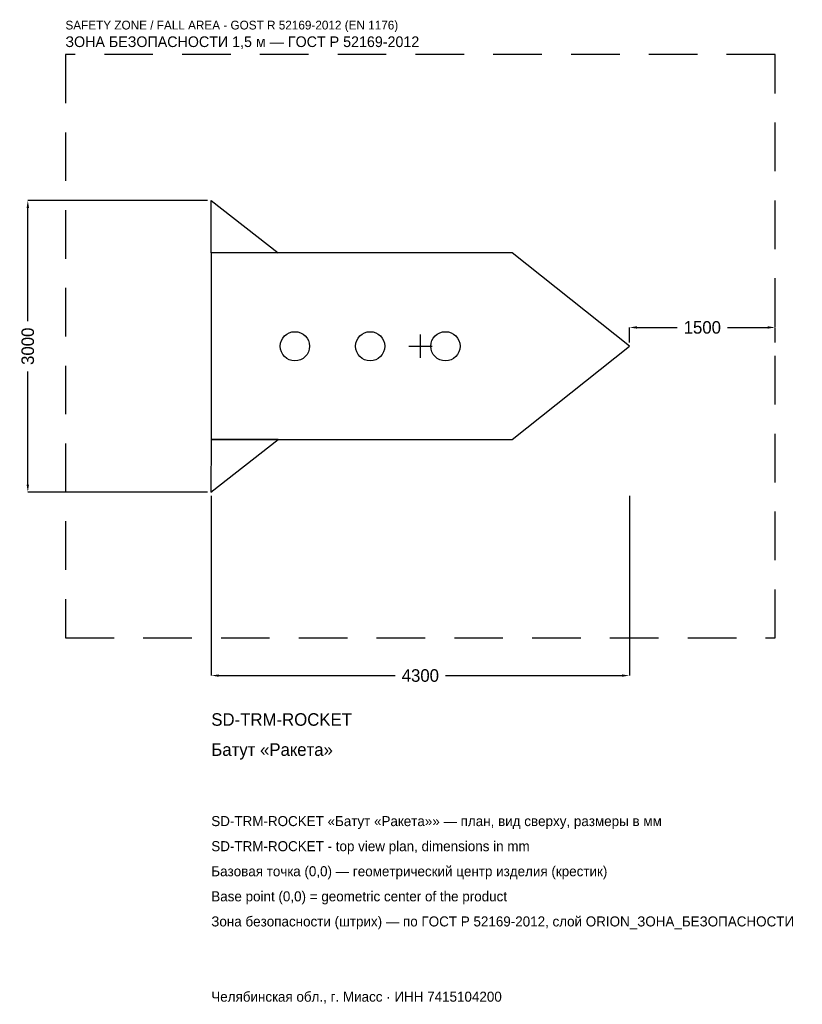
# Model space of a CAD drawing. Header units: metres. Extents: x -4121 to 3928, y -6768 to 3359.
import ezdxf

# ---------------------------------------------------------------- set-up
doc = ezdxf.new("R2010")
doc.units = ezdxf.units.M
doc.linetypes.add('DASHED', pattern=[800, 500, -300])
for name, color, linetype in [('ЗСК_ДАННЫЕ', 3, 'Continuous'), ('ЗСК_ЗОНА_БЕЗОПАСНОСТИ', 1, 'Continuous'), ('ЗСК_КОНТУР', 7, 'Continuous'), ('ЗСК_РАЗМЕРЫ', 8, 'Continuous')]:
    doc.layers.add(name, color=color, linetype=linetype)
doc.dimstyles.new('ORION', dxfattribs={"dimtxt": 129, "dimasz": 77.4, "dimexe": 1.25, "dimexo": 38.7, "dimtad": 1, "dimdec": 0, "dimcen": 2.5, "dimazin": 3, "dimtfac": 1, "dimtmove": 0, "dimatfit": 3})

# ---------------------------------------------------------------- blocks, each defined once
blk = doc.blocks.new('_CLOSEDFILLED')
at = {"color": 0, "linetype": 'BYBLOCK'}
blk.add_solid([(-1, 0.16), (0, 0), (-1, -0.16)], dxfattribs=at)
blk = doc.blocks.new('*D1')
for p, q in [((-2150, -1538.7), (-2150, -3387)), ((2150, -1538.7), (2150, -3387)), ((-2072.6, -3387), (-258, -3387)), ((258, -3387), (2072.6, -3387))]:
    blk.add_line(p, q)
at = {"layer": 'Defpoints'}
for p in [(-2150, -1500), (2150, -1500), (-2150, -3387)]:
    blk.add_point(p, dxfattribs=at)
at = {"layer": 'ЗСК_РАЗМЕРЫ', "xscale": 77.39999999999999, "yscale": 77.39999999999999, "rotation": 180}
blk.add_blockref('_CLOSEDFILLED', (-2150, -3387), dxfattribs=at)
at = {"layer": 'ЗСК_РАЗМЕРЫ', "xscale": 77.39999999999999, "yscale": 77.39999999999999}
blk.add_blockref('_CLOSEDFILLED', (2150, -3387), dxfattribs=at)
at = {"layer": 'ЗСК_РАЗМЕРЫ', "insert": (0, -3387), "char_height": 129, "attachment_point": 5}
blk.add_mtext('4300', dxfattribs=at)
blk = doc.blocks.new('*D2')
for p, q in [((-2188.7, 1500), (-4037, 1500)), ((-4037, 258), (-4037, 1422.6)), ((-4037, -1422.6), (-4037, -258)), ((-2188.7, -1500), (-4037, -1500))]:
    blk.add_line(p, q)
at = {"layer": 'Defpoints'}
for p in [(-2150, 1500), (-4037, -1500), (-2150, -1500)]:
    blk.add_point(p, dxfattribs=at)
at = {"layer": 'ЗСК_РАЗМЕРЫ', "xscale": 77.39999999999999, "yscale": 77.39999999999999}
for p, rotation in [((-4037, 1500), 90), ((-4037, -1500), 270)]:
    blk.add_blockref('_CLOSEDFILLED', p, dxfattribs=dict(at, rotation=rotation))
at = {"layer": 'ЗСК_РАЗМЕРЫ', "insert": (-4037, 0), "char_height": 129, "attachment_point": 5, "rotation": 90}
blk.add_mtext('3000', dxfattribs=at)
blk = doc.blocks.new('*D3')
for p, q in [((2150, 38.7), (2150, 193.5)), ((2227.4, 193.5), (2642, 193.5)), ((3158, 193.5), (3572.6, 193.5)), ((3650, 38.7), (3650, 193.5))]:
    blk.add_line(p, q)
at = {"layer": 'Defpoints'}
for p in [(2150, 193.5), (2150, 0), (3650, 0)]:
    blk.add_point(p, dxfattribs=at)
at = {"layer": 'ЗСК_РАЗМЕРЫ', "xscale": 77.39999999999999, "yscale": 77.39999999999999, "rotation": 180}
blk.add_blockref('_CLOSEDFILLED', (2150, 193.5), dxfattribs=at)
at = {"layer": 'ЗСК_РАЗМЕРЫ', "xscale": 77.39999999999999, "yscale": 77.39999999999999}
blk.add_blockref('_CLOSEDFILLED', (3650, 193.5), dxfattribs=at)
at = {"layer": 'ЗСК_РАЗМЕРЫ', "insert": (2900, 193.5), "char_height": 129, "attachment_point": 5}
blk.add_mtext('1500', dxfattribs=at)
blk = doc.blocks.new('ОРИОН SD-TRM-ROCKET Батут Ракета')
at = {"layer": 'ЗСК_ЗОНА_БЕЗОПАСНОСТИ', "linetype": 'DASHED'}
blk.add_lwpolyline([(-3650, -3000), (3650, -3000), (3650, 3000), (-3650, 3000)], close=True, dxfattribs=at)
at = {"layer": 'ЗСК_КОНТУР'}
for points in [[(-2150, 960), (-2150, 1500), (-1462, 960)], [(-2150, -960), (946, -960), (2150, 0), (946, 960), (-2150, 960)], [(-2150, -960), (-2154.3, -1500), (-1462, -960)]]:
    blk.add_lwpolyline(points, close=True, dxfattribs=at)
for centre in [(-1290, 0), (-516, 0), (258, 0)]:
    blk.add_circle(centre, 150, dxfattribs=at)
at = {"layer": 'ЗСК_РАЗМЕРЫ'}
for p, q in [((0, -120), (0, 120)), ((-120, 0), (120, 0))]:
    blk.add_line(p, q, dxfattribs=at)
at = {"layer": 'ЗСК_ДАННЫЕ'}
for tag, p in [('АРТИКУЛ', (-2150, -3903)), ('НАИМЕНОВАНИЕ', (-2150, -4212.6))]:
    blk.add_attdef(tag, p, '', height=129, dxfattribs=at)
at = {"layer": 'ЗСК_ДАННЫЕ', "flags": 1}
for tag, p in [('ПРОИЗВОДИТЕЛЬ', (-2150, -4522.2)), ('ТЕЛЕФОН', (-2150, -4831.8)), ('САЙТ', (-2150, -5451)), ('АДРЕС', (-2150, -5760.6)), ('РЕКВИЗИТЫ', (-2150, -6070.2)), ('ГАБАРИТЫ', (-2150, -6379.8)), ('ЗОНА_БЕЗОПАСНОСТИ', (-2150, -6689.4))]:
    blk.add_attdef(tag, p, '', height=129, dxfattribs=at)
at = {"layer": 'ЗСК_ЗОНА_БЕЗОПАСНОСТИ', "color": 1}
for s, height, p in [('SAFETY ZONE / FALL AREA - GOST R 52169-2012 (EN 1176)', 90.3, (-3650, 3258)), ('ЗОНА БЕЗОПАСНОСТИ 1,5 м — ГОСТ Р 52169-2012', 109.65, (-3650, 3077.4))]:
    blk.add_text(s, height=height, dxfattribs=at).set_placement(p)
at = {"layer": 'ЗСК_РАЗМЕРЫ'}
dim = blk.add_linear_dim(base=(-4037, -1500), p1=(-2150, -1500), p2=(-2150, 1500), angle=90, dimstyle='ORION', dxfattribs=at)
dim.commit()
dim.dimension.update_dxf_attribs({"geometry": '*D2', "text_midpoint": (-4037, 0)})
for base, p1, p2, picture, middle in [((2150, 193.5), (2150, 0), (3650, 0), '*D3', (2900, 193.5)), ((-2150, -3387), (-2150, -1500), (2150, -1500), '*D1', (0, -3387))]:
    dim = blk.add_linear_dim(base=base, p1=p1, p2=p2, dimstyle='ORION', dxfattribs=at)
    dim.commit()
    dim.dimension.update_dxf_attribs({"geometry": picture, "text_midpoint": middle})

msp = doc.modelspace()

# ---------------------------------------------------------------- block references
msp.add_blockref('ОРИОН SD-TRM-ROCKET Батут Ракета', (0, 0)).add_auto_attribs({'АРТИКУЛ': 'SD-TRM-ROCKET', 'НАИМЕНОВАНИЕ': 'Батут «Ракета»'})

# ---------------------------------------------------------------- texts
at = {"layer": 'ЗСК_ДАННЫЕ', "color": 3}
for s, p in [('SD-TRM-ROCKET «Батут «Ракета»» — план, вид сверху, размеры в мм', (-2150, -4935)), ('SD-TRM-ROCKET - top view plan, dimensions in mm', (-2150, -5193)), ('Челябинская обл., г. Миасс · ИНН 7415104200', (-2150, -6741))]:
    msp.add_text(s, height=103.2, dxfattribs=at).set_placement(p)
at = {"layer": 'ЗСК_ДАННЫЕ', "color": 7}
for s, p in [('Базовая точка (0,0) — геометрический центр изделия (крестик)', (-2150, -5451)), ('Base point (0,0) = geometric center of the product', (-2150, -5709))]:
    msp.add_text(s, height=103.2, dxfattribs=at).set_placement(p)
at = {"layer": 'ЗСК_ДАННЫЕ', "color": 1}
msp.add_text('Зона безопасности (штрих) — по ГОСТ Р 52169-2012, слой ORION_ЗОНА_БЕЗОПАСНОСТИ', height=103.2, dxfattribs=at).set_placement((-2150, -5967))

doc.saveas('drawing.dxf')
